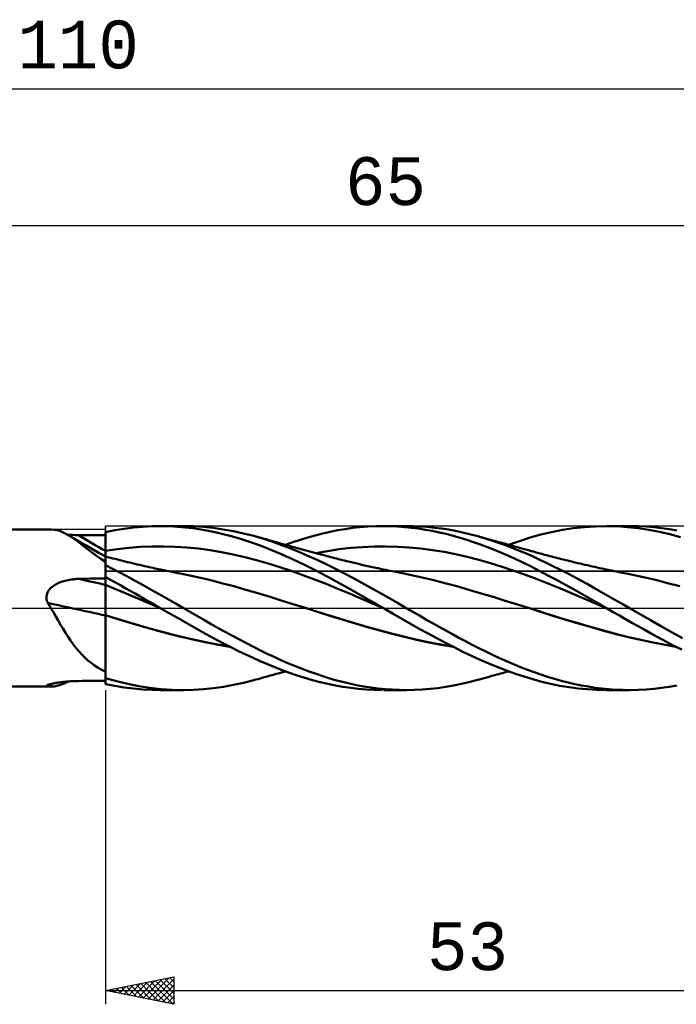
# Model space of a CAD drawing. Header units: millimetres. Extents: x -62 to 119, y -40 to 43.
# Tile 2 of 4: x 6 to 54, y -29 to 43. Entities that reach past the tile are written whole.
import ezdxf
from ezdxf.enums import TextEntityAlignment as Align

# ---------------------------------------------------------------- set-up
doc = ezdxf.new("R2010")
doc.units = ezdxf.units.MM
doc.header["$LTSCALE"] = 4.95
doc.linetypes.add('LONGDASH_DASH', pattern=[0.85, 0.4, -0.2, 0.05, -0.2])
for name, color, linetype in [('1', 4, 'CONTINUOUS'), ('2', 7, 'CONTINUOUS'), ('4', 2, 'LONGDASH_DASH'), ('CUT', 1, 'CONTINUOUS'), ('NOCUT', 7, 'CONTINUOUS'), ('SK2', 7, 'CONTINUOUS'), ('SK4', 2, 'LONGDASH_DASH')]:
    doc.layers.add(name, color=color, linetype=linetype)
doc.styles.get("Standard").update_dxf_attribs({"font": 'Monospac821 BT'})

msp = doc.modelspace()

# ---------------------------------------------------------------- linework, layer by layer
at = {"layer": '1', "color": 4, "linetype": 'CONTINUOUS', "lineweight": 50}
for p, q in [((12.687, 5.695), (13.375, 5.807)), ((13.375, 5.807), (14.06, 5.894)), ((14.06, 5.894), (14.74, 5.955)), ((14.74, 5.955), (15.428, 5.991)), ((15.428, 5.991), (16.13, 5.999)), ((16.004, 6), (17.708, 6)), ((16.702, 5.987), (16.13, 5.999)), ((17.274, 5.956), (16.702, 5.987)), ((17.845, 5.908), (17.274, 5.956)), ((18.438, 5.985), (17.699, 6)), ((18.415, 5.841), (17.845, 5.908)), ((18.983, 5.757), (18.415, 5.841)), ((19.165, 5.941), (18.438, 5.985)), ((19.89, 5.866), (19.165, 5.941)), ((20.628, 5.762), (19.89, 5.866)), ((28.988, 5.691), (29.534, 5.784)), ((29.534, 5.784), (30.089, 5.861)), ((30.089, 5.861), (30.652, 5.922)), ((30.652, 5.922), (31.216, 5.965)), ((31.216, 5.965), (31.78, 5.991)), ((31.78, 5.991), (32.342, 6)), ((32.871, 5.992), (32.342, 6)), ((32.344, 6), (34.019, 6)), ((33.388, 5.969), (32.871, 5.992)), ((33.895, 5.932), (33.388, 5.969)), ((34.401, 5.881), (33.895, 5.932)), ((34.531, 5.993), (34.018, 6)), ((34.908, 5.816), (34.401, 5.881)), ((35.044, 5.971), (34.531, 5.993)), ((35.416, 5.737), (34.908, 5.816)), ((35.559, 5.934), (35.044, 5.971)), ((36.074, 5.884), (35.559, 5.934)), ((36.589, 5.819), (36.074, 5.884)), ((37.103, 5.74), (36.589, 5.819)), ((45.453, 5.717), (46.257, 5.84)), ((46.257, 5.84), (47.06, 5.928)), ((47.06, 5.928), (47.857, 5.982)), ((47.857, 5.982), (48.658, 6)), ((48.653, 6), (50.347, 6)), ((49.431, 5.983), (48.658, 6)), ((50.21, 5.933), (49.431, 5.983)), ((50.99, 5.85), (50.21, 5.933)), ((50.997, 5.988), (50.415, 6)), ((51.771, 5.735), (50.99, 5.85)), ((51.577, 5.959), (50.997, 5.988)), ((52.147, 5.911), (51.577, 5.959)), ((52.707, 5.846), (52.147, 5.911)), ((53.261, 5.765), (52.707, 5.846)), ((53.817, 5.667), (53.261, 5.765)), ((0.433, 5.75), (8.006, 5.75)), ((8.246, 5.735), (8.04, 5.75)), ((8.449, 5.7), (8.246, 5.735)), ((8.651, 5.643), (8.449, 5.7)), ((8.855, 5.565), (8.651, 5.643)), ((9.061, 5.466), (8.855, 5.565)), ((9.274, 5.347), (9.061, 5.466)), ((9.358, 5.365), (9.227, 5.374)), ((9.5, 5.203), (9.274, 5.347)), ((9.711, 5.085), (9.274, 5.347)), ((9.49, 5.357), (9.358, 5.365)), ((9.623, 5.35), (9.49, 5.357)), ((9.732, 5.041), (9.5, 5.203)), ((9.757, 5.345), (9.623, 5.35)), ((10.149, 4.826), (9.711, 5.085)), ((9.891, 5.341), (9.757, 5.345)), ((10.024, 5.339), (9.891, 5.341)), ((10.306, 5.337), (10.024, 5.339)), ((10.589, 5.334), (10.306, 5.337)), ((10.871, 5.332), (10.589, 5.334)), ((11.153, 5.33), (10.871, 5.332)), ((11.435, 5.328), (11.153, 5.33)), ((11.718, 5.326), (11.435, 5.328)), ((12, 5.324), (11.718, 5.326)), ((12, 5.559), (12.687, 5.695)), ((12, 3.361), (12, 5.559)), ((12.001, 5.359), (12, 5.554)), ((12.001, 5.359), (12, 5.554)), ((12.001, 5.164), (12.001, 5.359)), ((12.001, 5.164), (12.001, 5.359)), ((12.002, 4.969), (12.001, 5.164)), ((12.002, 4.969), (12.001, 5.164)), ((19.55, 5.655), (18.983, 5.757)), ((20.122, 5.535), (19.55, 5.655)), ((20.706, 5.396), (20.122, 5.535)), ((21.37, 5.629), (20.628, 5.762)), ((21.294, 5.24), (20.706, 5.396)), ((21.883, 5.068), (21.294, 5.24)), ((22.114, 5.468), (21.37, 5.629)), ((22.472, 4.88), (21.883, 5.068)), ((22.854, 5.279), (22.114, 5.468)), ((23.52, 5.085), (22.854, 5.279)), ((23.006, 5.238), (22.854, 5.279)), ((23.157, 5.196), (23.006, 5.238)), ((23.308, 5.154), (23.157, 5.196)), ((23.459, 5.112), (23.308, 5.154)), ((23.599, 5.073), (23.459, 5.112)), ((24.175, 4.872), (23.52, 5.085)), ((23.739, 5.034), (23.599, 5.073)), ((26.255, 5.003), (26.804, 5.169)), ((26.804, 5.169), (27.352, 5.321)), ((27.352, 5.321), (27.899, 5.459)), ((27.899, 5.459), (28.444, 5.583)), ((28.444, 5.583), (28.988, 5.691)), ((35.923, 5.646), (35.416, 5.737)), ((36.432, 5.541), (35.923, 5.646)), ((36.941, 5.422), (36.432, 5.541)), ((37.449, 5.291), (36.941, 5.422)), ((37.617, 5.647), (37.103, 5.74)), ((37.953, 5.147), (37.449, 5.291)), ((38.131, 5.539), (37.617, 5.647)), ((38.452, 4.991), (37.953, 5.147)), ((38.643, 5.417), (38.131, 5.539)), ((39.163, 5.279), (38.643, 5.417)), ((39.667, 5.134), (39.163, 5.279)), ((39.349, 5.228), (39.163, 5.279)), ((39.535, 5.176), (39.349, 5.228)), ((39.72, 5.125), (39.535, 5.176)), ((40.181, 4.976), (39.667, 5.134)), ((39.906, 5.074), (39.72, 5.125)), ((40.092, 5.023), (39.906, 5.074)), ((42.298, 4.907), (43.083, 5.155)), ((43.083, 5.155), (43.86, 5.373)), ((43.86, 5.373), (44.652, 5.561)), ((44.652, 5.561), (45.453, 5.717)), ((52.546, 5.587), (51.771, 5.735)), ((53.312, 5.408), (52.546, 5.587)), ((54.088, 5.197), (53.312, 5.408)), ((9.972, 4.863), (9.732, 5.041)), ((10.224, 4.671), (9.972, 4.863)), ((10.589, 4.57), (10.149, 4.826)), ((10.489, 4.466), (10.224, 4.671)), ((10.767, 4.253), (10.489, 4.466)), ((11.046, 4.308), (10.589, 4.57)), ((12.003, 4.773), (12.002, 4.969)), ((12.003, 4.773), (12.002, 4.969)), ((12.003, 4.578), (12.003, 4.773)), ((12.003, 4.578), (12.003, 4.773)), ((12.004, 4.383), (12.003, 4.578)), ((12.004, 4.383), (12.003, 4.578)), ((12.004, 4.188), (12.004, 4.383)), ((12.004, 4.188), (12.004, 4.383)), ((12.854, 4.311), (13.704, 4.406)), ((13.704, 4.406), (14.554, 4.473)), ((14.554, 4.473), (15.404, 4.509)), ((15.404, 4.509), (16.254, 4.515)), ((17.104, 4.49), (16.254, 4.515)), ((17.954, 4.437), (17.104, 4.49)), ((18.804, 4.353), (17.954, 4.437)), ((19.654, 4.238), (18.804, 4.353)), ((23.058, 4.676), (22.472, 4.88)), ((23.644, 4.455), (23.058, 4.676)), ((24.229, 4.219), (23.644, 4.455)), ((23.879, 4.995), (23.739, 5.034)), ((24.019, 4.955), (23.879, 4.995)), ((24.159, 4.915), (24.019, 4.955)), ((24.299, 4.876), (24.159, 4.915)), ((24.832, 4.638), (24.175, 4.872)), ((24.439, 4.836), (24.299, 4.876)), ((24.579, 4.797), (24.439, 4.836)), ((24.735, 4.753), (24.579, 4.797)), ((24.892, 4.709), (24.735, 4.753)), ((25.493, 4.387), (24.832, 4.638)), ((25.071, 4.659), (24.892, 4.709)), ((25.25, 4.609), (25.071, 4.659)), ((25.168, 4.632), (25.708, 4.823)), ((25.429, 4.56), (25.25, 4.609)), ((25.607, 4.51), (25.429, 4.56)), ((26.158, 4.119), (25.493, 4.387)), ((25.786, 4.461), (25.607, 4.51)), ((25.708, 4.823), (26.255, 5.003)), ((25.965, 4.412), (25.786, 4.461)), ((26.144, 4.363), (25.965, 4.412)), ((26.323, 4.314), (26.144, 4.363)), ((29.111, 4.304), (29.963, 4.402)), ((29.963, 4.402), (30.815, 4.469)), ((30.815, 4.469), (31.668, 4.507)), ((31.668, 4.507), (32.52, 4.515)), ((33.372, 4.493), (32.52, 4.515)), ((34.224, 4.44), (33.372, 4.493)), ((35.077, 4.357), (34.224, 4.44)), ((35.929, 4.246), (35.077, 4.357)), ((38.95, 4.823), (38.452, 4.991)), ((39.453, 4.644), (38.95, 4.823)), ((39.961, 4.453), (39.453, 4.644)), ((40.47, 4.252), (39.961, 4.453)), ((40.277, 4.972), (40.092, 5.023)), ((40.697, 4.805), (40.181, 4.976)), ((40.463, 4.92), (40.277, 4.972)), ((40.649, 4.869), (40.463, 4.92)), ((40.779, 4.833), (40.649, 4.869)), ((41.214, 4.622), (40.697, 4.805)), ((40.91, 4.797), (40.779, 4.833)), ((41.057, 4.757), (40.91, 4.797)), ((41.203, 4.716), (41.057, 4.757)), ((41.349, 4.676), (41.203, 4.716)), ((41.73, 4.428), (41.214, 4.622)), ((41.496, 4.636), (41.349, 4.676)), ((41.642, 4.595), (41.496, 4.636)), ((41.508, 4.632), (42.298, 4.907)), ((41.788, 4.555), (41.642, 4.595)), ((42.244, 4.223), (41.73, 4.428)), ((41.935, 4.514), (41.788, 4.555)), ((42.081, 4.474), (41.935, 4.514)), ((42.225, 4.434), (42.081, 4.474)), ((42.369, 4.394), (42.225, 4.434)), ((42.513, 4.355), (42.369, 4.394)), ((42.657, 4.315), (42.513, 4.355)), ((11.055, 4.036), (10.767, 4.253)), ((11.522, 4.039), (11.046, 4.308)), ((11.356, 3.816), (11.055, 4.036)), ((11.67, 3.594), (11.356, 3.816)), ((12, 3.772), (11.522, 4.039)), ((12, 4.187), (12.001, 4.187)), ((12.001, 3.776), (12, 3.776)), ((12.001, 4.187), (12.002, 4.188)), ((12.001, 4.187), (12.001, 4.187)), ((12.002, 3.775), (12.001, 3.776)), ((12.002, 4.188), (12.004, 4.188)), ((12.003, 3.775), (12.002, 3.775)), ((12.002, 3.646), (12.003, 3.702)), ((12.002, 3.646), (12.003, 3.702)), ((12.002, 3.574), (12.002, 3.646)), ((12.002, 3.574), (12.002, 3.646)), ((12.003, 3.775), (12.003, 3.775)), ((12.004, 3.775), (12.003, 3.775)), ((12.003, 3.743), (12.004, 3.767)), ((12.003, 3.743), (12.004, 3.767)), ((12.003, 3.702), (12.003, 3.743)), ((12.003, 3.702), (12.003, 3.743)), ((12.004, 4.188), (12.854, 4.311)), ((12.005, 4.114), (12.004, 4.188)), ((12.005, 4.114), (12.004, 4.188)), ((12.004, 4.188), (12.004, 4.188)), ((12.005, 3.766), (12.004, 3.775)), ((12.004, 3.775), (12.004, 3.775)), ((12.183, 3.729), (12.004, 3.775)), ((12.004, 3.767), (12.004, 3.775)), ((12.004, 3.767), (12.004, 3.775)), ((12.005, 4.042), (12.005, 4.114)), ((12.005, 4.042), (12.005, 4.114)), ((12.005, 3.972), (12.005, 4.042)), ((12.005, 3.972), (12.005, 4.042)), ((12.005, 3.904), (12.005, 3.972)), ((12.005, 3.904), (12.005, 3.972)), ((12.006, 3.838), (12.005, 3.904)), ((12.006, 3.838), (12.005, 3.904)), ((12.005, 3.741), (12.005, 3.766)), ((12.006, 3.698), (12.005, 3.741)), ((12.006, 3.774), (12.006, 3.838)), ((12.006, 3.774), (12.006, 3.838)), ((12.006, 3.64), (12.006, 3.698)), ((12.007, 3.564), (12.006, 3.64)), ((12.361, 3.683), (12.183, 3.729)), ((12.54, 3.638), (12.361, 3.683)), ((12.718, 3.592), (12.54, 3.638)), ((20.504, 4.096), (19.654, 4.238)), ((21.354, 3.928), (20.504, 4.096)), ((22.204, 3.734), (21.354, 3.928)), ((23.054, 3.516), (22.204, 3.734)), ((24.824, 3.965), (24.229, 4.219)), ((25.432, 3.695), (24.824, 3.965)), ((26.051, 3.409), (25.432, 3.695)), ((26.823, 3.834), (26.158, 4.119)), ((26.502, 4.266), (26.323, 4.314)), ((26.681, 4.217), (26.502, 4.266)), ((26.861, 4.169), (26.681, 4.217)), ((27.486, 3.534), (26.823, 3.834)), ((27.04, 4.12), (26.861, 4.169)), ((27.219, 4.072), (27.04, 4.12)), ((27.398, 4.024), (27.219, 4.072)), ((27.578, 3.976), (27.398, 4.024)), ((27.406, 4.02), (28.258, 4.175)), ((27.757, 3.929), (27.578, 3.976)), ((27.914, 3.887), (27.757, 3.929)), ((28.072, 3.845), (27.914, 3.887)), ((28.211, 3.808), (28.072, 3.845)), ((28.351, 3.771), (28.211, 3.808)), ((28.258, 4.175), (29.111, 4.304)), ((28.491, 3.734), (28.351, 3.771)), ((28.63, 3.698), (28.491, 3.734)), ((28.77, 3.661), (28.63, 3.698)), ((28.91, 3.624), (28.77, 3.661)), ((29.05, 3.588), (28.91, 3.624)), ((36.781, 4.107), (35.929, 4.246)), ((37.633, 3.94), (36.781, 4.107)), ((38.486, 3.744), (37.633, 3.94)), ((39.338, 3.522), (38.486, 3.744)), ((40.979, 4.042), (40.47, 4.252)), ((41.489, 3.822), (40.979, 4.042)), ((41.999, 3.592), (41.489, 3.822)), ((42.75, 4.009), (42.244, 4.223)), ((42.764, 4.285), (42.657, 4.315)), ((43.249, 3.788), (42.75, 4.009)), ((42.871, 4.256), (42.764, 4.285)), ((42.978, 4.226), (42.871, 4.256)), ((43.085, 4.196), (42.978, 4.226)), ((43.192, 4.166), (43.085, 4.196)), ((43.299, 4.137), (43.192, 4.166)), ((43.747, 3.557), (43.249, 3.788)), ((43.407, 4.107), (43.299, 4.137)), ((43.514, 4.077), (43.407, 4.107)), ((43.622, 4.048), (43.514, 4.077)), ((43.73, 4.018), (43.622, 4.048)), ((43.838, 3.989), (43.73, 4.018)), ((43.947, 3.96), (43.838, 3.989)), ((44.055, 3.931), (43.947, 3.96)), ((44.163, 3.902), (44.055, 3.931)), ((44.271, 3.873), (44.163, 3.902)), ((44.38, 3.844), (44.271, 3.873)), ((44.521, 3.807), (44.38, 3.844)), ((44.663, 3.77), (44.521, 3.807)), ((44.804, 3.733), (44.663, 3.77)), ((44.946, 3.697), (44.804, 3.733)), ((45.094, 3.659), (44.946, 3.697)), ((45.242, 3.621), (45.094, 3.659)), ((45.39, 3.584), (45.242, 3.621)), ((12, 3.372), (11.67, 3.594)), ((12, 3.266), (12.001, 3.383)), ((12, 3.266), (12.001, 3.383)), ((12, 3.332), (12, 3.361)), ((12, 3.303), (12, 3.332)), ((12, 3.272), (12, 3.303)), ((12, 3.241), (12, 3.272)), ((12, 3.133), (12, 3.266)), ((12, 3.133), (12, 3.266)), ((12, 3.208), (12, 3.241)), ((12, 3.175), (12, 3.208)), ((12, 3.141), (12, 3.175)), ((12, 3.14), (12, 3.141)), ((12, 3.139), (12, 3.14)), ((12, 3.138), (12, 3.139)), ((12, 3.137), (12, 3.138)), ((12, 3.135), (12, 3.137)), ((12, 3.134), (12, 3.135)), ((12, 3.133), (12, 3.134)), ((12, 3.132), (12, 3.133)), ((12, 3.133), (12, 3.133)), ((12, 3.131), (12, 3.132)), ((12, 3.13), (12, 3.131)), ((12, 3.129), (12, 3.13)), ((12, 3.128), (12, 3.129)), ((12, 3.129), (12, 3.129)), ((12.522, 2.87), (12, 3.128)), ((12, 2.258), (12, 3.128)), ((12.001, 3.486), (12.002, 3.574)), ((12.001, 3.486), (12.002, 3.574)), ((12.001, 3.383), (12.001, 3.486)), ((12.001, 3.383), (12.001, 3.486)), ((12.007, 3.473), (12.007, 3.564)), ((12.008, 3.366), (12.007, 3.473)), ((12.008, 3.243), (12.008, 3.366)), ((12.897, 3.548), (12.718, 3.592)), ((13.075, 3.503), (12.897, 3.548)), ((13.254, 3.459), (13.075, 3.503)), ((13.433, 3.414), (13.254, 3.459)), ((13.612, 3.37), (13.433, 3.414)), ((13.791, 3.327), (13.612, 3.37)), ((13.97, 3.283), (13.791, 3.327)), ((14.149, 3.24), (13.97, 3.283)), ((14.328, 3.198), (14.149, 3.24)), ((14.507, 3.155), (14.328, 3.198)), ((14.686, 3.113), (14.507, 3.155)), ((14.865, 3.072), (14.686, 3.113)), ((15.037, 3.033), (14.865, 3.072)), ((15.208, 2.995), (15.037, 3.033)), ((15.345, 2.965), (15.208, 2.995)), ((15.481, 2.935), (15.345, 2.965)), ((15.617, 2.906), (15.481, 2.935)), ((15.753, 2.878), (15.617, 2.906)), ((23.904, 3.27), (23.054, 3.516)), ((24.754, 3.001), (23.904, 3.27)), ((25.603, 2.716), (24.754, 3.001)), ((26.676, 3.11), (26.051, 3.409)), ((27.3, 2.799), (26.676, 3.11)), ((28.145, 3.22), (27.486, 3.534)), ((28.794, 2.895), (28.145, 3.22)), ((29.44, 2.558), (28.794, 2.895)), ((29.189, 3.552), (29.05, 3.588)), ((29.341, 3.514), (29.189, 3.552)), ((29.492, 3.475), (29.341, 3.514)), ((29.643, 3.438), (29.492, 3.475)), ((29.794, 3.4), (29.643, 3.438)), ((30.001, 3.35), (29.794, 3.4)), ((30.208, 3.3), (30.001, 3.35)), ((30.415, 3.251), (30.208, 3.3)), ((30.622, 3.203), (30.415, 3.251)), ((30.737, 3.176), (30.622, 3.203)), ((30.852, 3.15), (30.737, 3.176)), ((30.967, 3.123), (30.852, 3.15)), ((31.083, 3.097), (30.967, 3.123)), ((31.198, 3.072), (31.083, 3.097)), ((31.313, 3.046), (31.198, 3.072)), ((31.428, 3.021), (31.313, 3.046)), ((31.543, 2.996), (31.428, 3.021)), ((31.671, 2.968), (31.543, 2.996)), ((31.799, 2.94), (31.671, 2.968)), ((31.927, 2.913), (31.799, 2.94)), ((32.054, 2.886), (31.927, 2.913)), ((32.208, 2.854), (32.054, 2.886)), ((40.19, 3.279), (39.338, 3.522)), ((41.042, 3.016), (40.19, 3.279)), ((41.895, 2.733), (41.042, 3.016)), ((42.508, 3.352), (41.999, 3.592)), ((43.015, 3.104), (42.508, 3.352)), ((43.517, 2.849), (43.015, 3.104)), ((44.247, 3.319), (43.747, 3.557)), ((44.748, 3.075), (44.247, 3.319)), ((45.25, 2.825), (44.748, 3.075)), ((45.538, 3.547), (45.39, 3.584)), ((45.686, 3.51), (45.538, 3.547)), ((45.834, 3.474), (45.686, 3.51)), ((45.982, 3.437), (45.834, 3.474)), ((46.13, 3.401), (45.982, 3.437)), ((46.255, 3.371), (46.13, 3.401)), ((46.379, 3.341), (46.255, 3.371)), ((46.558, 3.298), (46.379, 3.341)), ((46.737, 3.256), (46.558, 3.298)), ((46.916, 3.214), (46.737, 3.256)), ((47.095, 3.172), (46.916, 3.214)), ((47.274, 3.131), (47.095, 3.172)), ((47.453, 3.09), (47.274, 3.131)), ((47.632, 3.049), (47.453, 3.09)), ((47.811, 3.009), (47.632, 3.049)), ((47.99, 2.969), (47.811, 3.009)), ((48.169, 2.929), (47.99, 2.969)), ((48.348, 2.89), (48.169, 2.929)), ((48.527, 2.852), (48.348, 2.89)), ((11.153, 2.157), (11.435, 2.162)), ((11.435, 2.162), (11.718, 2.167)), ((11.718, 2.167), (12, 2.172)), ((12.363, 2.065), (12, 2.258)), ((12, 2.257), (12, 2.258)), ((12, 2.258), (12, 2.258)), ((12, 2.258), (12, 2.258)), ((12, 2.256), (12, 2.257)), ((12, 2.257), (12, 2.257)), ((12, 2.257), (12, 2.257)), ((12.001, 2.176), (12, 2.256)), ((12.001, 2.176), (12, 2.256)), ((12, 2.243), (12, 2.256)), ((12, 2.23), (12, 2.243)), ((12, 2.216), (12, 2.23)), ((12, 2.203), (12, 2.216)), ((12, 2.19), (12, 2.203)), ((12, 2.176), (12, 2.19)), ((12, 2.163), (12, 2.176)), ((12, 2.096), (12, 2.163)), ((12.001, 2.095), (12.001, 2.176)), ((12.001, 2.095), (12.001, 2.176)), ((13.044, 2.603), (12.522, 2.87)), ((13.565, 2.329), (13.044, 2.603)), ((14.08, 2.051), (13.565, 2.329)), ((15.889, 2.849), (15.753, 2.878)), ((16.025, 2.821), (15.889, 2.849)), ((16.161, 2.794), (16.025, 2.821)), ((16.297, 2.766), (16.161, 2.794)), ((16.462, 2.734), (16.297, 2.766)), ((16.627, 2.702), (16.462, 2.734)), ((16.792, 2.67), (16.627, 2.702)), ((16.957, 2.639), (16.792, 2.67)), ((17.843, 2.465), (16.957, 2.639)), ((18.73, 2.27), (17.843, 2.465)), ((19.616, 2.056), (18.73, 2.27)), ((26.453, 2.415), (25.603, 2.716)), ((27.303, 2.098), (26.453, 2.415)), ((27.922, 2.477), (27.3, 2.799)), ((28.542, 2.145), (27.922, 2.477)), ((30.096, 2.209), (29.44, 2.558)), ((30.758, 1.852), (30.096, 2.209)), ((32.362, 2.823), (32.208, 2.854)), ((32.516, 2.791), (32.362, 2.823)), ((32.67, 2.76), (32.516, 2.791)), ((32.824, 2.73), (32.67, 2.76)), ((32.978, 2.699), (32.824, 2.73)), ((33.132, 2.669), (32.978, 2.699)), ((33.286, 2.64), (33.132, 2.669)), ((34.173, 2.46), (33.286, 2.64)), ((35.059, 2.265), (34.173, 2.46)), ((35.945, 2.056), (35.059, 2.265)), ((42.747, 2.429), (41.895, 2.733)), ((43.599, 2.104), (42.747, 2.429)), ((44.022, 2.586), (43.517, 2.849)), ((44.536, 2.314), (44.022, 2.586)), ((45.052, 2.038), (44.536, 2.314)), ((45.753, 2.568), (45.25, 2.825)), ((46.255, 2.306), (45.753, 2.568)), ((46.757, 2.038), (46.255, 2.306)), ((48.706, 2.815), (48.527, 2.852)), ((48.885, 2.778), (48.706, 2.815)), ((49.064, 2.742), (48.885, 2.778)), ((49.243, 2.707), (49.064, 2.742)), ((49.421, 2.673), (49.243, 2.707)), ((49.598, 2.639), (49.421, 2.673)), ((50.485, 2.464), (49.598, 2.639)), ((51.371, 2.272), (50.485, 2.464)), ((52.258, 2.062), (51.371, 2.272)), ((7.961, 1.436), (8.026, 1.499)), ((8.026, 1.499), (8.095, 1.557)), ((8.095, 1.557), (8.166, 1.612)), ((8.166, 1.612), (8.241, 1.663)), ((8.241, 1.663), (8.318, 1.71)), ((8.318, 1.71), (8.398, 1.755)), ((8.398, 1.755), (8.482, 1.798)), ((8.482, 1.798), (8.569, 1.838)), ((8.569, 1.838), (8.66, 1.876)), ((8.66, 1.876), (8.755, 1.912)), ((8.755, 1.912), (8.852, 1.945)), ((8.852, 1.945), (8.952, 1.976)), ((8.952, 1.976), (9.054, 2.004)), ((9.054, 2.004), (9.159, 2.029)), ((9.159, 2.029), (9.265, 2.052)), ((9.265, 2.052), (9.372, 2.072)), ((9.372, 2.072), (9.48, 2.089)), ((9.48, 2.089), (9.588, 2.103)), ((9.588, 2.103), (9.697, 2.115)), ((9.697, 2.115), (9.806, 2.124)), ((9.806, 2.124), (9.915, 2.13)), ((9.915, 2.13), (10.024, 2.134)), ((10.024, 2.134), (10.306, 2.14)), ((10.306, 2.14), (10.589, 2.146)), ((10.589, 2.146), (10.871, 2.152)), ((10.871, 2.152), (11.153, 2.157)), ((12, 2.028), (12, 2.096)), ((12, 1.961), (12, 2.028)), ((12, 1.894), (12, 1.961)), ((12, 1.827), (12, 1.894)), ((12, 1.759), (12, 1.827)), ((12, 1.692), (12, 1.759)), ((12.001, 1.692), (12, 1.692)), ((12, 1.661), (12, 1.692)), ((12, 1.628), (12, 1.661)), ((12, 1.591), (12, 1.628)), ((12, 1.551), (12, 1.591)), ((12, 1.509), (12, 1.551)), ((12, 1.464), (12, 1.509)), ((12, 1.416), (12, 1.464)), ((12.002, 2.014), (12.001, 2.095)), ((12.002, 2.014), (12.001, 2.095)), ((12.003, 1.691), (12.001, 1.692)), ((12.003, 1.933), (12.002, 2.014)), ((12.003, 1.933), (12.002, 2.014)), ((12.003, 1.852), (12.003, 1.933)), ((12.003, 1.852), (12.003, 1.933)), ((12.004, 1.771), (12.003, 1.852)), ((12.004, 1.771), (12.003, 1.852)), ((12.004, 1.691), (12.003, 1.691)), ((12.004, 1.69), (12.004, 1.771)), ((12.004, 1.69), (12.004, 1.771)), ((12.004, 1.69), (12.004, 1.691)), ((12.005, 1.644), (12.004, 1.69)), ((12.005, 1.644), (12.004, 1.69)), ((12.681, 1.417), (12.004, 1.69)), ((12.005, 1.591), (12.005, 1.644)), ((12.005, 1.591), (12.005, 1.644)), ((12.005, 1.532), (12.005, 1.591)), ((12.005, 1.532), (12.005, 1.591)), ((12.006, 1.467), (12.005, 1.532)), ((12.006, 1.467), (12.005, 1.532)), ((12.006, 1.397), (12.006, 1.467)), ((12.006, 1.397), (12.006, 1.467)), ((12.727, 1.868), (12.363, 2.065)), ((13.091, 1.668), (12.727, 1.868)), ((13.455, 1.466), (13.091, 1.668)), ((13.817, 1.262), (13.455, 1.466)), ((14.589, 1.768), (14.08, 2.051)), ((15.101, 1.48), (14.589, 1.768)), ((15.62, 1.187), (15.101, 1.48)), ((20.503, 1.829), (19.616, 2.056)), ((21.39, 1.592), (20.503, 1.829)), ((22.276, 1.344), (21.39, 1.592)), ((28.153, 1.765), (27.303, 2.098)), ((29.003, 1.414), (28.153, 1.765)), ((29.161, 1.803), (28.542, 2.145)), ((29.785, 1.453), (29.161, 1.803)), ((30.422, 1.094), (29.785, 1.453)), ((31.422, 1.488), (30.758, 1.852)), ((32.085, 1.118), (31.422, 1.488)), ((36.832, 1.833), (35.945, 2.056)), ((37.718, 1.594), (36.832, 1.833)), ((38.604, 1.34), (37.718, 1.594)), ((44.451, 1.768), (43.599, 2.104)), ((45.304, 1.424), (44.451, 1.768)), ((45.568, 1.758), (45.052, 2.038)), ((46.085, 1.474), (45.568, 1.758)), ((46.602, 1.185), (46.085, 1.474)), ((47.259, 1.763), (46.757, 2.038)), ((47.759, 1.483), (47.259, 1.763)), ((48.259, 1.198), (47.759, 1.483)), ((53.144, 1.833), (52.258, 2.062)), ((54.031, 1.592), (53.144, 1.833)), ((7.679, 0.804), (7.685, 0.892)), ((7.683, 0.715), (7.679, 0.804)), ((7.685, 0.892), (7.7, 0.979)), ((7.7, 0.979), (7.724, 1.064)), ((7.724, 1.064), (7.758, 1.147)), ((7.758, 1.147), (7.799, 1.225)), ((7.799, 1.225), (7.847, 1.299)), ((7.847, 1.299), (7.902, 1.37)), ((7.902, 1.37), (7.961, 1.436)), ((12, 1.365), (12, 1.416)), ((12, 1.312), (12, 1.365)), ((12, 1.256), (12, 1.312)), ((12, 1.199), (12, 1.256)), ((12, 1.139), (12, 1.199)), ((12, 1.077), (12, 1.139)), ((12, 1.013), (12, 1.077)), ((12, 0.948), (12, 1.013)), ((12, 0.881), (12, 0.948)), ((12, 0.812), (12, 0.881)), ((12, 0.742), (12, 0.812)), ((12, 0.67), (12, 0.742)), ((12.006, 1.32), (12.006, 1.397)), ((12.006, 1.32), (12.006, 1.397)), ((12.007, 1.238), (12.006, 1.32)), ((12.007, 1.238), (12.006, 1.32)), ((12.007, 1.152), (12.007, 1.238)), ((12.007, 1.152), (12.007, 1.238)), ((12.007, 1.062), (12.007, 1.152)), ((12.007, 1.062), (12.007, 1.152)), ((12.008, 0.967), (12.007, 1.062)), ((12.008, 0.967), (12.007, 1.062)), ((12.008, 0.868), (12.008, 0.967)), ((12.008, 0.868), (12.008, 0.967)), ((12.008, 0.766), (12.008, 0.868)), ((12.008, 0.766), (12.008, 0.868)), ((12.008, 0.662), (12.008, 0.766)), ((12.008, 0.662), (12.008, 0.766)), ((13.357, 1.136), (12.681, 1.417)), ((14.034, 0.848), (13.357, 1.136)), ((14.179, 1.055), (13.817, 1.262)), ((14.71, 0.553), (14.034, 0.848)), ((14.539, 0.847), (14.179, 1.055)), ((14.899, 0.638), (14.539, 0.847)), ((16.141, 0.893), (15.62, 1.187)), ((16.664, 0.596), (16.141, 0.893)), ((23.163, 1.084), (22.276, 1.344)), ((24.049, 0.813), (23.163, 1.084)), ((24.936, 0.536), (24.049, 0.813)), ((29.853, 1.056), (29.003, 1.414)), ((30.703, 0.696), (29.853, 1.056)), ((31.064, 0.731), (30.422, 1.094)), ((31.706, 0.366), (31.064, 0.731)), ((32.741, 0.744), (32.085, 1.118)), ((33.384, 0.372), (32.741, 0.744)), ((39.491, 1.078), (38.604, 1.34)), ((40.377, 0.811), (39.491, 1.078)), ((41.263, 0.539), (40.377, 0.811)), ((46.156, 1.072), (45.304, 1.424)), ((47.008, 0.711), (46.156, 1.072)), ((47.119, 0.892), (46.602, 1.185)), ((47.633, 0.596), (47.119, 0.892)), ((48.766, 0.906), (48.259, 1.198)), ((49.285, 0.608), (48.766, 0.906)), ((7.695, 0.626), (7.683, 0.715)), ((7.717, 0.539), (7.695, 0.626)), ((7.746, 0.454), (7.717, 0.539)), ((7.781, 0.371), (7.746, 0.454)), ((7.814, 0.318), (7.781, 0.371)), ((7.846, 0.265), (7.814, 0.318)), ((7.879, 0.212), (7.846, 0.265)), ((7.911, 0.159), (7.879, 0.212)), ((7.943, 0.106), (7.911, 0.159)), ((7.975, 0.053), (7.943, 0.106)), ((8.006, 0), (7.975, 0.053)), ((8.187, -0.306), (8.006, 0)), ((12, 0.598), (12, 0.67)), ((12, 0.524), (12, 0.598)), ((12, 0.45), (12, 0.524)), ((12, 0.375), (12, 0.45)), ((12, 0.299), (12, 0.375)), ((12, 0.223), (12, 0.299)), ((12, 0.147), (12, 0.223)), ((12, 0.07), (12, 0.147)), ((12, -0.006), (12, 0.07)), ((12.008, 0.555), (12.008, 0.662)), ((12.008, 0.555), (12.008, 0.662)), ((12.009, 0.446), (12.008, 0.555)), ((12.009, 0.446), (12.008, 0.555)), ((12.009, 0.336), (12.009, 0.446)), ((12.009, 0.336), (12.009, 0.446)), ((12.009, 0.224), (12.009, 0.336)), ((12.009, 0.224), (12.009, 0.336)), ((12.009, 0.112), (12.009, 0.224)), ((12.009, 0.112), (12.009, 0.224)), ((12.009, 0), (12.009, 0.112)), ((12.009, -0.078), (12.009, 0)), ((12.009, -0.078), (12.009, 0)), ((15.387, 0.258), (14.71, 0.553)), ((15.263, 0.426), (14.899, 0.638)), ((15.632, 0.213), (15.263, 0.426)), ((16.063, -0.034), (15.387, 0.258)), ((16.003, 0), (15.632, 0.213)), ((16.013, -0.006), (16.003, 0)), ((17.186, 0.298), (16.664, 0.596)), ((17.708, 0), (17.186, 0.298)), ((25.823, 0.259), (24.936, 0.536)), ((26.709, -0.019), (25.823, 0.259)), ((31.553, 0.333), (30.703, 0.696)), ((32.403, -0.034), (31.553, 0.333)), ((32.345, 0), (31.706, 0.366)), ((34.019, 0), (33.384, 0.372)), ((34.499, -0.279), (34.019, 0)), ((42.15, 0.263), (41.263, 0.539)), ((43.036, -0.019), (42.15, 0.263)), ((47.86, 0.341), (47.008, 0.711)), ((48.144, 0.299), (47.633, 0.596)), ((48.713, -0.034), (47.86, 0.341)), ((48.654, 0), (48.144, 0.299)), ((48.663, -0.005), (48.654, 0)), ((49.815, 0.305), (49.285, 0.608)), ((50.347, 0), (49.815, 0.305)), ((8.365, -0.612), (8.187, -0.306)), ((8.542, -0.916), (8.365, -0.612)), ((12, -0.082), (12, -0.006)), ((12, -0.158), (12, -0.082)), ((12, -0.234), (12, -0.158)), ((12, -0.308), (12, -0.234)), ((12, -0.382), (12, -0.308)), ((12, -0.455), (12, -0.382)), ((12, -0.527), (12, -0.455)), ((12.001, -0.528), (12, -0.527)), ((12, -0.527), (12, -0.527)), ((12, -0.527), (12, -0.527)), ((12, -0.528), (12, -0.527)), ((12.001, -0.528), (12, -0.528)), ((12, -0.772), (12, -0.528)), ((12, -0.528), (12, -0.528)), ((12, -0.528), (12, -0.528)), ((12, -0.528), (12, -0.528)), ((12.004, -0.529), (12.001, -0.528)), ((12.003, -0.528), (12.001, -0.528)), ((12.004, -0.528), (12.003, -0.528)), ((12.005, -0.529), (12.004, -0.528)), ((12.005, -0.53), (12.004, -0.529)), ((12.007, -0.529), (12.005, -0.529)), ((12.008, -0.531), (12.005, -0.53)), ((12.008, -0.53), (12.007, -0.529)), ((12.008, -0.382), (12.009, -0.307)), ((12.008, -0.382), (12.009, -0.307)), ((12.008, -0.456), (12.008, -0.382)), ((12.008, -0.456), (12.008, -0.382)), ((12.008, -0.53), (12.008, -0.456)), ((12.008, -0.53), (12.008, -0.456)), ((12.909, -0.806), (12.008, -0.53)), ((12.008, -0.53), (12.008, -0.53)), ((12.008, -0.531), (12.008, -0.53)), ((12.008, -0.531), (12.008, -0.53)), ((12.008, -0.53), (12.008, -0.53)), ((12.008, -0.53), (12.008, -0.53)), ((12.008, -0.53), (12.008, -0.53)), ((12.008, -0.53), (12.008, -0.53)), ((12.008, -0.53), (12.008, -0.53)), ((12.008, -0.53), (12.008, -0.53)), ((12.008, -0.53), (12.008, -0.53)), ((12.008, -0.53), (12.008, -0.53)), ((12.919, -0.81), (12.008, -0.531)), ((12.008, -0.757), (12.008, -0.531)), ((12.008, -0.757), (12.008, -0.531)), ((12.009, -0.155), (12.009, -0.078)), ((12.009, -0.155), (12.009, -0.078)), ((12.009, -0.231), (12.009, -0.155)), ((12.009, -0.231), (12.009, -0.155)), ((12.009, -0.307), (12.009, -0.231)), ((12.009, -0.307), (12.009, -0.231)), ((16.023, -0.011), (16.013, -0.006)), ((16.033, -0.017), (16.023, -0.011)), ((16.053, -0.029), (16.033, -0.017)), ((16.063, -0.034), (16.053, -0.029)), ((16.578, -0.329), (16.063, -0.034)), ((17.092, -0.622), (16.578, -0.329)), ((17.605, -0.913), (17.092, -0.622)), ((18.224, -0.297), (17.708, 0)), ((18.734, -0.592), (18.224, -0.297)), ((19.239, -0.885), (18.734, -0.592)), ((26.709, -0.019), (26.709, -0.019)), ((26.709, -0.019), (26.709, -0.019)), ((26.709, -0.019), (26.709, -0.019)), ((26.709, -0.019), (26.709, -0.019)), ((27.606, -0.3), (26.709, -0.019)), ((27.597, -0.296), (26.709, -0.019)), ((26.709, -0.019), (26.709, -0.019)), ((28.477, -0.572), (27.597, -0.296)), ((28.502, -0.581), (27.606, -0.3)), ((29.351, -0.845), (28.477, -0.572)), ((29.398, -0.862), (28.502, -0.581)), ((32.354, -0.006), (32.345, 0)), ((32.364, -0.011), (32.354, -0.006)), ((32.374, -0.017), (32.364, -0.011)), ((32.383, -0.023), (32.374, -0.017)), ((32.393, -0.028), (32.383, -0.023)), ((32.403, -0.034), (32.393, -0.028)), ((33.056, -0.412), (32.403, -0.034)), ((32.403, -0.034), (32.403, -0.034)), ((32.403, -0.034), (32.403, -0.034)), ((32.403, -0.034), (32.403, -0.034)), ((32.403, -0.034), (32.403, -0.034)), ((32.403, -0.034), (32.403, -0.034)), ((32.403, -0.034), (32.403, -0.034)), ((32.403, -0.034), (32.403, -0.034)), ((33.698, -0.784), (33.056, -0.412)), ((34.98, -0.556), (34.499, -0.279)), ((35.462, -0.831), (34.98, -0.556)), ((43.929, -0.304), (43.036, -0.019)), ((43.037, -0.019), (43.036, -0.019)), ((43.907, -0.297), (43.036, -0.019)), ((44.795, -0.575), (43.907, -0.297)), ((44.822, -0.584), (43.929, -0.304)), ((45.692, -0.849), (44.795, -0.575)), ((45.715, -0.857), (44.822, -0.584)), ((48.673, -0.011), (48.663, -0.005)), ((48.683, -0.017), (48.673, -0.011)), ((48.693, -0.023), (48.683, -0.017)), ((48.702, -0.028), (48.693, -0.023)), ((48.712, -0.034), (48.702, -0.028)), ((49.163, -0.295), (48.712, -0.034)), ((49.617, -0.556), (49.163, -0.295)), ((50.072, -0.815), (49.617, -0.556)), ((51.147, -0.457), (50.347, 0)), ((51.939, -0.909), (51.147, -0.457)), ((8.719, -1.217), (8.542, -0.916)), ((8.897, -1.516), (8.719, -1.217)), ((12, -1.022), (12, -0.772)), ((12, -1.277), (12, -1.022)), ((12, -1.536), (12, -1.277)), ((12.006, -1.466), (12.007, -1.225)), ((12.006, -1.467), (12.007, -1.226)), ((12.007, -0.989), (12.008, -0.757)), ((12.007, -0.989), (12.008, -0.757)), ((12.007, -1.226), (12.007, -0.989)), ((12.007, -1.225), (12.007, -0.989)), ((13.811, -1.078), (12.909, -0.806)), ((13.83, -1.086), (12.919, -0.81)), ((14.706, -1.344), (13.811, -1.078)), ((14.741, -1.356), (13.83, -1.086)), ((15.611, -1.601), (14.706, -1.344)), ((15.651, -1.614), (14.741, -1.356)), ((18.118, -1.203), (17.605, -0.913)), ((18.63, -1.492), (18.118, -1.203)), ((19.743, -1.176), (19.239, -0.885)), ((20.254, -1.465), (19.743, -1.176)), ((30.238, -1.113), (29.351, -0.845)), ((30.295, -1.132), (29.398, -0.862)), ((31.138, -1.374), (30.238, -1.113)), ((31.191, -1.392), (30.295, -1.132)), ((32.039, -1.624), (31.138, -1.374)), ((32.088, -1.641), (31.191, -1.392)), ((34.334, -1.151), (33.698, -0.784)), ((34.973, -1.511), (34.334, -1.151)), ((35.945, -1.103), (35.462, -0.831)), ((36.428, -1.373), (35.945, -1.103)), ((36.91, -1.64), (36.428, -1.373)), ((46.59, -1.117), (45.692, -0.849)), ((46.608, -1.124), (45.715, -0.857)), ((47.485, -1.377), (46.59, -1.117)), ((47.5, -1.385), (46.608, -1.124)), ((48.371, -1.629), (47.485, -1.377)), ((48.393, -1.638), (47.5, -1.385)), ((50.528, -1.072), (50.072, -0.815)), ((50.983, -1.327), (50.528, -1.072)), ((51.437, -1.58), (50.983, -1.327)), ((52.711, -1.351), (51.939, -0.909)), ((53.473, -1.781), (52.711, -1.351)), ((9.078, -1.81), (8.897, -1.516)), ((9.264, -2.1), (9.078, -1.81)), ((9.452, -2.381), (9.264, -2.1)), ((12, -1.8), (12, -1.536)), ((12, -2.067), (12, -1.8)), ((12, -2.336), (12, -2.067)), ((12.005, -1.956), (12.006, -1.71)), ((12.005, -1.958), (12.006, -1.711)), ((12.005, -2.206), (12.005, -1.956)), ((12.005, -2.208), (12.005, -1.958)), ((12.006, -1.71), (12.006, -1.466)), ((12.006, -1.711), (12.006, -1.467)), ((16.519, -1.843), (15.611, -1.601)), ((16.562, -1.857), (15.651, -1.614)), ((17.425, -2.07), (16.519, -1.843)), ((17.473, -2.085), (16.562, -1.857)), ((18.327, -2.281), (17.425, -2.07)), ((18.384, -2.299), (17.473, -2.085)), ((19.141, -1.778), (18.63, -1.492)), ((19.651, -2.061), (19.141, -1.778)), ((20.166, -2.34), (19.651, -2.061)), ((20.77, -1.751), (20.254, -1.465)), ((21.287, -2.032), (20.77, -1.751)), ((21.805, -2.308), (21.287, -2.032)), ((32.935, -1.863), (32.039, -1.624)), ((32.984, -1.88), (32.088, -1.641)), ((33.822, -2.089), (32.935, -1.863)), ((33.881, -2.107), (32.984, -1.88)), ((34.715, -2.3), (33.822, -2.089)), ((34.777, -2.318), (33.881, -2.107)), ((35.613, -1.863), (34.973, -1.511)), ((36.252, -2.207), (35.613, -1.863)), ((37.392, -1.905), (36.91, -1.64)), ((37.874, -2.167), (37.392, -1.905)), ((49.269, -1.87), (48.371, -1.629)), ((49.286, -1.878), (48.393, -1.638)), ((50.172, -2.096), (49.269, -1.87)), ((50.179, -2.101), (49.286, -1.878)), ((51.074, -2.305), (50.172, -2.096)), ((51.072, -2.309), (50.179, -2.101)), ((51.891, -1.83), (51.437, -1.58)), ((52.344, -2.078), (51.891, -1.83)), ((52.795, -2.323), (52.344, -2.078)), ((54.239, -2.199), (53.473, -1.781)), ((9.645, -2.65), (9.452, -2.381)), ((9.843, -2.909), (9.645, -2.65)), ((12, -2.606), (12, -2.336)), ((12, -2.877), (12, -2.606)), ((12, -3.146), (12, -2.877)), ((12.004, -2.709), (12.005, -2.457)), ((12.004, -2.71), (12.005, -2.459)), ((12.004, -2.96), (12.004, -2.709)), ((12.004, -2.961), (12.004, -2.71)), ((12.005, -2.457), (12.005, -2.206)), ((12.005, -2.459), (12.005, -2.208)), ((19.228, -2.479), (18.327, -2.281)), ((19.295, -2.497), (18.384, -2.299)), ((20.163, -2.664), (19.228, -2.479)), ((20.205, -2.676), (19.295, -2.497)), ((21.11, -2.826), (20.163, -2.664)), ((20.691, -2.616), (20.166, -2.34)), ((21.116, -2.832), (20.205, -2.676)), ((21.22, -2.885), (20.691, -2.616)), ((22.322, -2.578), (21.805, -2.308)), ((22.837, -2.842), (22.322, -2.578)), ((23.345, -3.097), (22.837, -2.842)), ((35.624, -2.495), (34.715, -2.3)), ((35.673, -2.509), (34.777, -2.318)), ((36.538, -2.67), (35.624, -2.495)), ((36.57, -2.681), (35.673, -2.509)), ((36.893, -2.544), (36.252, -2.207)), ((37.449, -2.826), (36.538, -2.67)), ((37.466, -2.835), (36.57, -2.681)), ((37.533, -2.872), (36.893, -2.544)), ((38.168, -3.191), (37.533, -2.872)), ((38.354, -2.426), (37.874, -2.167)), ((38.836, -2.682), (38.354, -2.426)), ((39.327, -2.935), (38.836, -2.682)), ((51.965, -2.5), (51.072, -2.309)), ((51.971, -2.496), (51.074, -2.305)), ((52.858, -2.675), (51.965, -2.5)), ((52.855, -2.67), (51.971, -2.496)), ((53.247, -2.566), (52.795, -2.323)), ((53.742, -2.824), (52.855, -2.67)), ((53.751, -2.83), (52.858, -2.675)), ((53.708, -2.805), (53.247, -2.566)), ((54.177, -3.042), (53.708, -2.805)), ((10.047, -3.156), (9.843, -2.909)), ((10.26, -3.392), (10.047, -3.156)), ((10.483, -3.616), (10.26, -3.392)), ((12, -3.415), (12, -3.146)), ((12, -4.657), (12, -3.415)), ((12.002, -3.707), (12.003, -3.46)), ((12.002, -3.71), (12.003, -3.462)), ((12.003, -3.21), (12.004, -2.96)), ((12.003, -3.212), (12.004, -2.961)), ((12.003, -3.46), (12.003, -3.21)), ((12.003, -3.462), (12.003, -3.212)), ((21.75, -3.147), (21.22, -2.885)), ((22.279, -3.4), (21.75, -3.147)), ((22.807, -3.646), (22.279, -3.4)), ((23.845, -3.344), (23.345, -3.097)), ((24.341, -3.581), (23.845, -3.344)), ((24.839, -3.809), (24.341, -3.581)), ((38.796, -3.496), (38.168, -3.191)), ((39.43, -3.789), (38.796, -3.496)), ((39.83, -3.185), (39.327, -2.935)), ((40.341, -3.429), (39.83, -3.185)), ((40.852, -3.665), (40.341, -3.429)), ((10.715, -3.826), (10.483, -3.616)), ((10.954, -4.02), (10.715, -3.826)), ((11.201, -4.199), (10.954, -4.02)), ((11.457, -4.365), (11.201, -4.199)), ((12.001, -4.431), (12.002, -4.194)), ((12.001, -4.431), (12.002, -4.195)), ((12.002, -3.952), (12.002, -3.707)), ((12.002, -3.954), (12.002, -3.71)), ((12.002, -4.194), (12.002, -3.952)), ((12.002, -4.195), (12.002, -3.954)), ((23.334, -3.883), (22.807, -3.646)), ((23.86, -4.111), (23.334, -3.883)), ((24.388, -4.331), (23.86, -4.111)), ((25.338, -4.027), (24.839, -3.809)), ((25.839, -4.235), (25.338, -4.027)), ((26.34, -4.434), (25.839, -4.235)), ((40.073, -4.069), (39.43, -3.789)), ((40.718, -4.332), (40.073, -4.069)), ((41.364, -3.892), (40.852, -3.665)), ((41.876, -4.11), (41.364, -3.892)), ((42.384, -4.319), (41.876, -4.11)), ((42.882, -4.515), (42.384, -4.319)), ((11.723, -4.517), (11.457, -4.365)), ((12, -4.657), (11.723, -4.517)), ((12, -4.665), (12, -4.657)), ((12, -4.89), (12.001, -4.663)), ((12, -4.89), (12.001, -4.663)), ((12, -4.728), (12, -4.665)), ((12, -4.791), (12, -4.728)), ((12, -4.853), (12, -4.791)), ((12, -4.915), (12, -4.853)), ((12, -5.111), (12, -4.89)), ((12, -5.111), (12, -4.89)), ((12, -4.976), (12, -4.915)), ((12, -5.037), (12, -4.976)), ((12, -5.097), (12, -5.037)), ((12.001, -4.663), (12.001, -4.431)), ((12.001, -4.663), (12.001, -4.431)), ((23.625, -5.066), (23.77, -5.025)), ((23.77, -5.025), (23.915, -4.985)), ((23.915, -4.985), (24.06, -4.944)), ((24.06, -4.944), (24.205, -4.902)), ((24.205, -4.902), (24.349, -4.861)), ((24.349, -4.861), (24.494, -4.821)), ((24.925, -4.541), (24.388, -4.331)), ((24.494, -4.821), (24.644, -4.778)), ((24.644, -4.778), (24.809, -4.732)), ((24.809, -4.732), (24.98, -4.684)), ((25.473, -4.741), (24.925, -4.541)), ((24.98, -4.684), (25.168, -4.632)), ((26.03, -4.931), (25.473, -4.741)), ((26.591, -5.106), (26.03, -4.931)), ((26.841, -4.621), (26.34, -4.434)), ((27.341, -4.799), (26.841, -4.621)), ((27.841, -4.966), (27.341, -4.799)), ((28.34, -5.122), (27.841, -4.966)), ((39.911, -5.073), (40.098, -5.021)), ((40.098, -5.021), (40.284, -4.97)), ((40.284, -4.97), (40.471, -4.918)), ((40.471, -4.918), (40.655, -4.867)), ((40.655, -4.867), (40.787, -4.831)), ((41.363, -4.579), (40.718, -4.332)), ((40.787, -4.831), (40.918, -4.795)), ((40.918, -4.795), (41.066, -4.754)), ((41.066, -4.754), (41.214, -4.713)), ((41.214, -4.713), (41.361, -4.673)), ((41.361, -4.673), (41.508, -4.632)), ((42.005, -4.808), (41.363, -4.579)), ((42.647, -5.02), (42.005, -4.808)), ((43.286, -5.215), (42.647, -5.02)), ((43.376, -4.7), (42.882, -4.515)), ((43.87, -4.874), (43.376, -4.7)), ((44.366, -5.036), (43.87, -4.874)), ((44.862, -5.185), (44.366, -5.036)), ((0.433, -5.75), (8.006, -5.75)), ((7.679, -5.694), (7.687, -5.677)), ((7.685, -5.708), (7.679, -5.694)), ((7.705, -5.721), (7.685, -5.708)), ((7.687, -5.677), (7.71, -5.659)), ((7.738, -5.73), (7.705, -5.721)), ((7.71, -5.659), (7.739, -5.643)), ((7.781, -5.738), (7.738, -5.73)), ((7.739, -5.643), (7.777, -5.626)), ((7.777, -5.626), (7.823, -5.609)), ((7.825, -5.742), (7.781, -5.738)), ((7.823, -5.609), (7.875, -5.592)), ((7.869, -5.745), (7.825, -5.742)), ((7.912, -5.748), (7.869, -5.745)), ((7.875, -5.592), (7.934, -5.575)), ((7.955, -5.749), (7.912, -5.748)), ((7.934, -5.575), (7.998, -5.558)), ((7.998, -5.75), (7.955, -5.749)), ((7.998, -5.558), (8.066, -5.542)), ((7.998, -5.75), (8.04, -5.75)), ((8.04, -5.75), (8.239, -5.736)), ((8.066, -5.542), (8.138, -5.525)), ((8.138, -5.525), (8.213, -5.51)), ((8.213, -5.51), (8.291, -5.495)), ((8.239, -5.736), (8.435, -5.703)), ((8.291, -5.495), (8.371, -5.48)), ((8.371, -5.48), (8.456, -5.466)), ((8.435, -5.703), (8.629, -5.65)), ((8.456, -5.466), (8.544, -5.452)), ((8.544, -5.452), (8.636, -5.439)), ((8.629, -5.65), (8.825, -5.578)), ((8.636, -5.439), (8.731, -5.426)), ((8.731, -5.426), (8.83, -5.414)), ((8.825, -5.578), (9.023, -5.486)), ((8.83, -5.414), (8.931, -5.402)), ((8.931, -5.402), (9.035, -5.391)), ((9.023, -5.486), (9.227, -5.374)), ((9.035, -5.391), (9.142, -5.381)), ((9.142, -5.381), (9.25, -5.372)), ((9.25, -5.372), (9.359, -5.365)), ((9.359, -5.365), (9.469, -5.358)), ((9.469, -5.358), (9.58, -5.352)), ((9.58, -5.352), (9.691, -5.347)), ((9.691, -5.347), (9.802, -5.343)), ((9.802, -5.343), (9.913, -5.341)), ((9.913, -5.341), (10.024, -5.339)), ((10.024, -5.339), (10.306, -5.337)), ((10.306, -5.337), (10.589, -5.334)), ((10.589, -5.334), (10.871, -5.332)), ((10.871, -5.332), (11.153, -5.33)), ((11.153, -5.33), (11.435, -5.328)), ((11.435, -5.328), (11.718, -5.326)), ((11.718, -5.326), (12, -5.324)), ((12, -5.112), (12, -5.111)), ((12, -5.114), (12, -5.112)), ((12, -5.115), (12, -5.114)), ((12, -5.116), (12, -5.115)), ((12, -5.117), (12, -5.116)), ((12, -5.119), (12, -5.117)), ((12, -5.12), (12, -5.119)), ((12.82, -5.349), (12, -5.12)), ((12, -5.559), (12, -5.12)), ((12.687, -5.695), (12, -5.559)), ((13.375, -5.807), (12.687, -5.695)), ((13.639, -5.546), (12.82, -5.349)), ((14.443, -5.708), (13.639, -5.546)), ((15.248, -5.835), (14.443, -5.708)), ((19.897, -5.865), (20.633, -5.761)), ((20.633, -5.761), (21.374, -5.628)), ((21.374, -5.628), (22.116, -5.467)), ((22.116, -5.467), (22.855, -5.279)), ((22.855, -5.279), (23.012, -5.236)), ((23.012, -5.236), (23.168, -5.193)), ((23.168, -5.193), (23.325, -5.15)), ((23.325, -5.15), (23.48, -5.107)), ((23.48, -5.107), (23.625, -5.066)), ((27.153, -5.267), (26.591, -5.106)), ((27.713, -5.414), (27.153, -5.267)), ((28.271, -5.545), (27.713, -5.414)), ((28.828, -5.661), (28.271, -5.545)), ((28.838, -5.268), (28.34, -5.122)), ((29.385, -5.761), (28.828, -5.661)), ((29.34, -5.402), (28.838, -5.268)), ((29.853, -5.525), (29.34, -5.402)), ((29.95, -5.844), (29.385, -5.761)), ((30.378, -5.636), (29.853, -5.525)), ((30.909, -5.733), (30.378, -5.636)), ((31.441, -5.815), (30.909, -5.733)), ((36.914, -5.771), (37.487, -5.672)), ((37.487, -5.672), (38.05, -5.557)), ((38.05, -5.557), (38.606, -5.426)), ((38.606, -5.426), (39.164, -5.279)), ((39.164, -5.279), (39.351, -5.227)), ((39.351, -5.227), (39.538, -5.176)), ((39.538, -5.176), (39.724, -5.124)), ((39.724, -5.124), (39.911, -5.073)), ((43.931, -5.391), (43.286, -5.215)), ((44.587, -5.547), (43.931, -5.391)), ((45.254, -5.681), (44.587, -5.547)), ((45.36, -5.323), (44.862, -5.185)), ((45.93, -5.794), (45.254, -5.681)), ((45.859, -5.448), (45.36, -5.323)), ((46.356, -5.561), (45.859, -5.448)), ((46.853, -5.662), (46.356, -5.561)), ((47.35, -5.75), (46.853, -5.662)), ((47.846, -5.826), (47.35, -5.75)), ((53.261, -5.765), (53.817, -5.667)), ((14.06, -5.894), (13.375, -5.807)), ((14.74, -5.955), (14.06, -5.894)), ((15.428, -5.991), (14.74, -5.955)), ((16.066, -5.927), (15.248, -5.835)), ((16.13, -5.999), (15.428, -5.991)), ((17.708, -6), (16.004, -6)), ((16.887, -5.982), (16.066, -5.927)), ((17.707, -6), (16.887, -5.982)), ((17.707, -6), (18.446, -5.985)), ((18.446, -5.985), (19.172, -5.94)), ((19.172, -5.94), (19.897, -5.865)), ((30.525, -5.91), (29.95, -5.844)), ((31.102, -5.958), (30.525, -5.91)), ((31.679, -5.988), (31.102, -5.958)), ((31.972, -5.883), (31.441, -5.815)), ((32.255, -6), (31.679, -5.988)), ((32.5, -5.935), (31.972, -5.883)), ((34.02, -6), (32.345, -6)), ((33.018, -5.971), (32.5, -5.935)), ((33.529, -5.993), (33.018, -5.971)), ((34.035, -6), (33.529, -5.993)), ((34.035, -6), (34.608, -5.99)), ((34.608, -5.99), (35.183, -5.962)), ((35.183, -5.962), (35.761, -5.916)), ((35.761, -5.916), (36.338, -5.852)), ((36.338, -5.852), (36.914, -5.771)), ((46.607, -5.882), (45.93, -5.794)), ((47.282, -5.947), (46.607, -5.882)), ((47.95, -5.986), (47.282, -5.947)), ((48.341, -5.889), (47.846, -5.826)), ((48.613, -6), (47.95, -5.986)), ((48.846, -5.938), (48.341, -5.889)), ((50.347, -6), (48.654, -6)), ((49.362, -5.973), (48.846, -5.938)), ((49.887, -5.994), (49.362, -5.973)), ((50.415, -6), (49.887, -5.994)), ((50.415, -6), (50.997, -5.988)), ((50.997, -5.988), (51.577, -5.959)), ((51.577, -5.959), (52.147, -5.911)), ((52.147, -5.911), (52.707, -5.846)), ((52.707, -5.846), (53.261, -5.765))]:
    msp.add_line(p, q, dxfattribs=at)
for centre, major_axis, ratio, start_param, end_param in [((53.069, 80.64), (-8.091, 87.117), 0.97446, 2.517465, 2.5441), ((53.069, -9.348), (-85.276, 19.568), 0.020768, 5.219622, 5.246257), ((52.574, -11.502), (-85.809, 19.69), 0.020768, 5.209663, 5.266347), ((52.574, -80.594), (8.142, 87.662), 0.97446, 0.639792, 0.644219)]:
    msp.add_ellipse(centre, major_axis=major_axis, ratio=ratio, start_param=start_param, end_param=end_param, dxfattribs=at)
at = {"layer": '2', "color": 7, "linetype": 'CONTINUOUS', "lineweight": 25}
for p, q in [((0, 28), (65, 28)), ((12, -6), (12, -29)), ((12, -28), (17, -27)), ((14.055, -28.411), (15.082, -27.384)), ((14.408, -28.482), (15.612, -27.278)), ((14.762, -28.552), (16.143, -27.171)), ((15.115, -28.623), (16.673, -27.065)), ((15.298, -27.34), (16.946, -28.989)), ((15.469, -28.694), (17, -27.163)), ((15.651, -27.27), (17, -28.619)), ((16.005, -27.199), (17, -28.194)), ((16.358, -27.128), (17, -27.77)), ((16.712, -27.058), (17, -27.346)), ((17, -27), (17, -29)), ((12, -28), (65, -28)), ((17, -29), (12, -28)), ((12.116, -27.977), (12.173, -28.035)), ((12.287, -28.057), (12.43, -27.914)), ((12.469, -27.906), (12.704, -28.141)), ((12.641, -28.128), (12.961, -27.808)), ((12.823, -27.835), (13.234, -28.247)), ((12.994, -28.199), (13.491, -27.702)), ((13.176, -27.765), (13.764, -28.353)), ((13.348, -28.27), (14.021, -27.596)), ((13.53, -27.694), (14.295, -28.459)), ((13.701, -28.34), (14.552, -27.49)), ((13.883, -27.623), (14.825, -28.565)), ((14.237, -27.553), (15.355, -28.671)), ((14.591, -27.482), (15.886, -28.777)), ((14.944, -27.411), (16.416, -28.883)), ((15.822, -28.764), (17, -27.587)), ((16.176, -28.835), (17, -28.011)), ((16.53, -28.906), (17, -28.436)), ((16.883, -28.977), (17, -28.86))]:
    msp.add_line(p, q, dxfattribs=at)
at = {"layer": '4', "color": 2, "linetype": 'LONGDASH_DASH', "lineweight": 25}
msp.add_line((0, 0), (65, 0), dxfattribs=at)
at = {"layer": 'CUT', "color": 1, "linetype": 'CONTINUOUS', "lineweight": 25}
for p, q in [((64.8, 6), (12, 6)), ((12, 6), (12, 5.995)), ((12, 5.995), (12.01, 2.7)), ((12.01, 2.7), (64.99, 2.7))]:
    msp.add_line(p, q, dxfattribs=at)
at = {"layer": 'NOCUT', "color": 7, "linetype": 'CONTINUOUS', "lineweight": 25}
for p, q in [((12.01, 2.7), (12, 5.995)), ((12, 5.995), (12, 5.75)), ((12, 5.75), (0.433, 5.75)), ((64.99, 2.7), (12.01, 2.7)), ((0, 0), (65, 0))]:
    msp.add_line(p, q, dxfattribs=at)
at = {"layer": 'SK2', "color": 7, "linetype": 'CONTINUOUS', "lineweight": 25}
msp.add_line((-45, 38), (65, 38), dxfattribs=at)
at = {"layer": 'SK4', "color": 2, "linetype": 'LONGDASH_DASH', "lineweight": 25}
msp.add_line((-51, 0), (71, 0), dxfattribs=at)

# ---------------------------------------------------------------- texts
at = {"layer": '2', "color": 7, "linetype": 'CONTINUOUS', "lineweight": 25}
for s, p in [('65', (32.5, 29.5)), ('53', (38.5, -26.5))]:
    msp.add_text(s, height=3.5, dxfattribs=at).set_placement(p, align=Align.CENTER)
at = {"layer": 'SK2', "color": 7, "linetype": 'CONTINUOUS', "lineweight": 25}
msp.add_text('110', height=3.5, dxfattribs=at).set_placement((10, 39.5), align=Align.CENTER)

doc.saveas('drawing.dxf')
